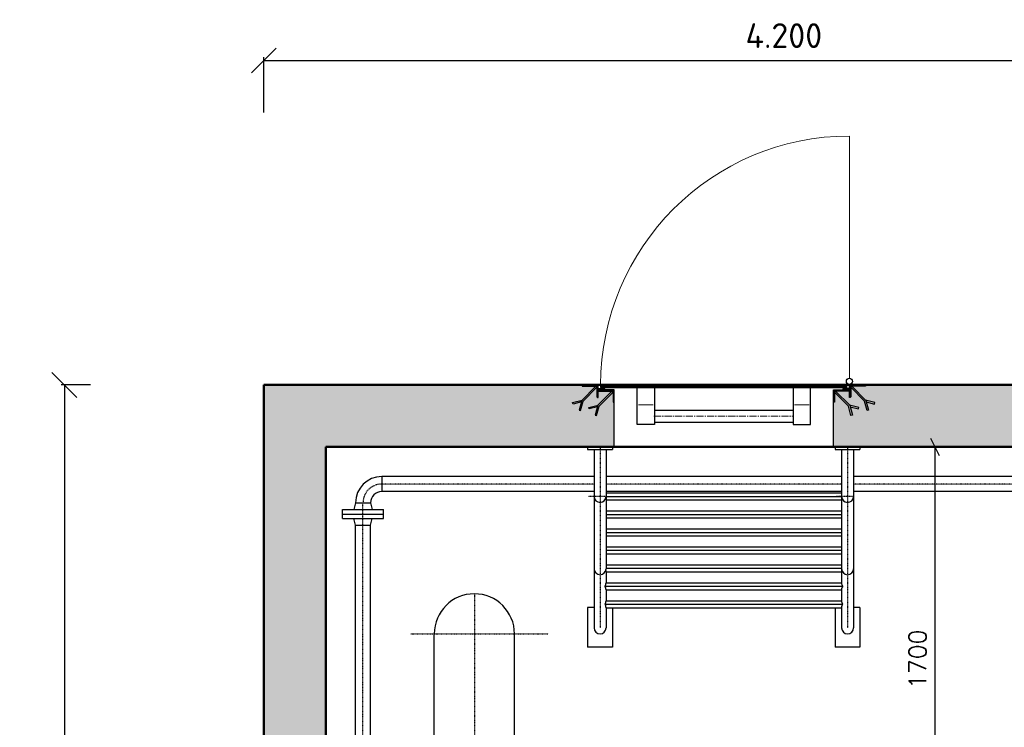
# Model space of a CAD drawing. Header units: millimetres. Extents: x -197187 to 241957296, y -45270 to 70505.
# Tile 69 of 116: x 41312 to 45290, y 13020 to 15877. Entities that reach past the tile are written whole.
import ezdxf
from ezdxf.enums import TextEntityAlignment as Align

# ---------------------------------------------------------------- set-up
doc = ezdxf.new("R2010")
doc.units = ezdxf.units.MM
doc.header["$LTSCALE"] = 0.5
doc.linetypes.add('DASHDOT', pattern=[1, 0.5, -0.25, 0, -0.25])
doc.linetypes.add('MITTE2', pattern=[28.575, 19.05, -3.175, 3.175, -3.175])
for name, color, linetype in [('21', 7, 'Continuous'), ('41', 7, 'Continuous'), ('BEMAßUNG', 7, 'Continuous'), ('P-MU050ENTL', 7, 'Continuous'), ('P-MU300AUSL', 7, 'Continuous')]:
    doc.layers.add(name, color=color, linetype=linetype)
doc.styles.add('ROMANS', font='ROMANS', dxfattribs={"height": 0.2})
doc.styles.get("Standard").update_dxf_attribs({"font": 'isocpeur.ttf'})
doc.dimstyles.new('DIN', dxfattribs={"dimtxt": 2.5, "dimasz": 2.5, "dimexe": 1.25, "dimexo": 0.625, "dimtad": 1, "dimtih": 1, "dimdec": 4, "dimdsep": 46, "dimlunit": 6, "dimtxsty": 'Standard', "dimcen": 2.5, "dimadec": 0, "dimazin": 0, "dimtfac": 1, "dimtdec": 4, "dimtmove": 0, "dimatfit": 3, "dimfxl": 0, "dimtvp": 1, "dimtolj": 1, "dimtzin": 0, "dimarcsym": 0})
pattern_1 = [(135, (42002.9024, 9924.7114), (-2.245064, -2.245064), [])]
pattern_2 = [(225, (42002.9024, 9924.7114), (2.245064, -2.245064), [])]
pattern_3 = [(315, (59470.357, 13717.012), (1.12253202, 1.12253202), [])]

# ---------------------------------------------------------------- blocks, each defined once
blk = doc.blocks.new('_Oblique')
at = {"color": 0, "linetype": 'ByBlock', "lineweight": -2}
blk.add_line((-0.5, -0.5), (0.5, 0.5), dxfattribs=at)
blk = doc.blocks.new('*D24')
at = {"layer": 'BEMAßUNG', "color": 0, "lineweight": -2, "transparency": 16777216}
for p, q in [((42299.1, 15502), (42299.1, 15724.9)), ((42299.1, 15712.4), (46499.1, 15712.4)), ((46499.1, 15502), (46499.1, 15724.9))]:
    blk.add_line(p, q, dxfattribs=at)
at = {"layer": 'DEFPOINTS', "color": 0, "transparency": 16777216}
for p in [(46499.1, 15712.4), (42299.1, 14402), (46499.1, 14402)]:
    blk.add_point(p, dxfattribs=at)
at = {"layer": 'BEMAßUNG', "color": 0, "lineweight": -2, "transparency": 16777216, "xscale": 100, "yscale": 100, "zscale": 100, "rotation": 180}
blk.add_blockref('_Oblique', (42299.1, 15712.4), dxfattribs=at)
at = {"layer": 'BEMAßUNG', "color": 0, "lineweight": -2, "transparency": 16777216, "xscale": 100, "yscale": 100, "zscale": 100}
blk.add_blockref('_Oblique', (46499.1, 15712.4), dxfattribs=at)
at = {"layer": 'BEMAßUNG', "color": 0, "transparency": 16777216, "insert": (44399.1, 15812.4), "char_height": 100, "attachment_point": 5}
blk.add_mtext('\\A1;4.200', dxfattribs=at)
blk = doc.blocks.new('*D31')
at = {"layer": 'BEMAßUNG', "color": 0, "lineweight": -2, "transparency": 16777216}
for p, q in [((41599.1, 14402), (41480.4, 14402)), ((41492.9, 14402), (41492.9, 10417)), ((41599.1, 10417), (41480.4, 10417))]:
    blk.add_line(p, q, dxfattribs=at)
at = {"layer": 'DEFPOINTS', "color": 0, "transparency": 16777216}
for p in [(42299.1, 14402), (41492.9, 10417), (42299.1, 10417)]:
    blk.add_point(p, dxfattribs=at)
at = {"layer": 'BEMAßUNG', "color": 0, "lineweight": -2, "transparency": 16777216, "xscale": 100, "yscale": 100, "zscale": 100}
for p, rotation in [((41492.9, 14402), 90), ((41492.9, 10417), 270)]:
    blk.add_blockref('_Oblique', p, dxfattribs=dict(at, rotation=rotation))
at = {"layer": 'BEMAßUNG', "color": 0, "transparency": 16777216, "insert": (41376.8, 12409.5), "char_height": 100, "attachment_point": 5, "rotation": 90}
blk.add_mtext('\\A1;3.985', dxfattribs=at)

msp = doc.modelspace()

# ---------------------------------------------------------------- hatches: boundary and pattern name
at = {"lineweight": 5}
h = msp.add_hatch(dxfattribs=at)
h.set_pattern_fill('ANSI33', color=256, scale=20)
h.set_pattern_definition([(45, (39733.58, 0), (-89.8026, 89.8026), []), (45, (39823.39, 0), (-89.8026, 89.8026), [63.5, -31.75])])
h.paths.add_polyline_path([(53099.132, 2202.018), (53219.132, 2202.018), (53219.132, 2207.018), (53274.132, 2207.018), (53279.132, 2212.018), (53279.132, 2252.018), (53284.132, 2252.018), (53284.132, 2227.018), (53339.132, 2227.018), (53344.132, 2232.018), (53344.132, 2272.018), (53349.132, 2272.018), (53349.132, 3902.018), (42549.132, 3902.018), (42549.132, 14152.018), (43714.132, 14152.018), (43714.132, 14332.018), (43709.132, 14332.018), (43709.132, 14372.018), (43704.132, 14377.018), (43649.132, 14377.018), (43649.132, 14352.018), (43644.132, 14352.018), (43644.132, 14392.018), (43639.132, 14397.018), (43584.132, 14397.018), (43584.132, 14402.018), (42299.132, 14402.018), (42299.132, 3652.018), (53099.132, 3652.018)])
h = msp.add_hatch(dxfattribs=at)
h.set_pattern_fill('ANSI31', color=256, angle=90)
h.set_pattern_definition(pattern_1)
edge = h.paths.add_edge_path()
edge.add_line((43649.132, 14352.018), (43649.132, 14402.018))
edge.add_line((43649.132, 14402.018), (43584.132, 14402.018))
edge.add_line((43584.132, 14402.018), (43584.132, 14399.518))
edge.add_arc((43586.632, 14399.518), 2.5, 540, 630)
edge.add_line((43586.632, 14397.018), (43639.132, 14397.018))
edge.add_arc((43639.132, 14392.018), 5, 360, 450, ccw=False)
edge.add_line((43644.132, 14392.018), (43644.132, 14354.518))
edge.add_arc((43646.632, 14354.518), 2.5, 540, 630)
edge.add_line((43646.632, 14352.018), (43649.132, 14352.018))
h = msp.add_hatch(dxfattribs=at)
h.set_pattern_fill('ANSI31', color=256)
h.set_pattern_definition([(45, (42299.132, 3652.0185), (-2.245064, 2.245064), [])])
h.paths.add_polyline_path([(43659.132, 14392.018), (44654.132, 14392.018), (44654.132, 14402.018), (43659.132, 14402.018)])
h = msp.add_hatch(dxfattribs=at)
h.set_pattern_fill('ANSI33', color=256, scale=25)
h.set_pattern_definition([(45, (42299.13, 3652.02), (-112.2532, 112.2532), []), (45, (42411.39, 3652.02), (-112.2532, 112.2532), [79.375, -39.6875])])
h.paths.add_polyline_path([(55406.615, 2202.018), (55406.615, 2452.018), (55199.132, 2452.018), (55199.132, 7302.018), (55406.615, 7302.018), (55406.615, 7552.018), (55199.132, 7552.018), (55199.132, 14152.018), (55406.615, 14152.018), (55406.615, 14397.471), (55406.615, 14397.018), (55406.615, 14402.018), (44729.132, 14402.018), (44729.132, 14397.018), (44674.132, 14397.018), (44669.132, 14392.018), (44669.132, 14352.018), (44664.132, 14352.018), (44664.132, 14377.018), (44609.132, 14377.018), (44604.132, 14372.018), (44604.132, 14332.018), (44599.132, 14332.018), (44599.132, 14152.018), (54949.132, 14152.018), (54949.132, 2272.018), (54954.132, 2272.018), (54954.132, 2232.018), (54959.132, 2227.018), (55014.132, 2227.018), (55014.132, 2252.018), (55019.132, 2252.018), (55019.132, 2212.018), (55024.132, 2207.018), (55079.132, 2207.018), (55079.132, 2202.018)])
h = msp.add_hatch(dxfattribs=at)
h.set_pattern_fill('ANSI31', color=256, angle=90)
h.set_pattern_definition(pattern_1)
edge = h.paths.add_edge_path()
edge.add_line((44664.132, 14352.018), (44664.132, 14402.018))
edge.add_line((44664.132, 14402.018), (44729.132, 14402.018))
edge.add_line((44729.132, 14402.018), (44729.132, 14399.518))
edge.add_arc((44726.632, 14399.518), 2.5, -90, 0, ccw=False)
edge.add_line((44726.632, 14397.018), (44674.132, 14397.018))
edge.add_arc((44674.132, 14392.018), 5, 90, 180)
edge.add_line((44669.132, 14392.018), (44669.132, 14354.518))
edge.add_arc((44666.632, 14354.518), 2.5, -90, 0, ccw=False)
edge.add_line((44666.632, 14352.018), (44664.132, 14352.018))
h = msp.add_hatch(dxfattribs=at)
h.set_pattern_fill('ANSI31', color=256, angle=180)
h.set_pattern_definition(pattern_2)
edge = h.paths.add_edge_path()
edge.add_line((43714.132, 14332.018), (43714.132, 14382.018))
edge.add_line((43714.132, 14382.018), (43649.132, 14382.018))
edge.add_line((43649.132, 14382.018), (43649.132, 14379.518))
edge.add_arc((43651.632, 14379.518), 2.5, 540, 630)
edge.add_line((43651.632, 14377.018), (43704.132, 14377.018))
edge.add_arc((43704.132, 14372.018), 5, 360, 450, ccw=False)
edge.add_line((43709.132, 14372.018), (43709.132, 14334.518))
edge.add_arc((43711.632, 14334.518), 2.5, 540, 630)
edge.add_line((43711.632, 14332.018), (43714.132, 14332.018))
h = msp.add_hatch(dxfattribs=at)
h.set_pattern_fill('ANSI31', color=256, scale=0.5, angle=270)
h.set_pattern_definition(pattern_3)
h.paths.add_polyline_path([(43649.132, 14388.018), (43669.132, 14388.018), (43669.132, 14386.018), (43649.132, 14386.018)])
h = msp.add_hatch(dxfattribs=at)
h.set_pattern_fill('ANSI31', color=256, angle=180)
h.set_pattern_definition(pattern_2)
edge = h.paths.add_edge_path()
edge.add_line((44599.132, 14332.018), (44599.132, 14382.018))
edge.add_line((44599.132, 14382.018), (44664.132, 14382.018))
edge.add_line((44664.132, 14382.018), (44664.132, 14379.518))
edge.add_arc((44661.632, 14379.518), 2.5, -90, 0, ccw=False)
edge.add_line((44661.632, 14377.018), (44609.132, 14377.018))
edge.add_arc((44609.132, 14372.018), 5, 90, 180)
edge.add_line((44604.132, 14372.018), (44604.132, 14334.518))
edge.add_arc((44601.632, 14334.518), 2.5, -90, 0, ccw=False)
edge.add_line((44601.632, 14332.018), (44599.132, 14332.018))
h = msp.add_hatch(dxfattribs=at)
h.set_pattern_fill('ANSI31', color=256, scale=0.5, angle=270)
h.set_pattern_definition(pattern_3)
h.paths.add_polyline_path([(44664.132, 14388.018), (44644.132, 14388.018), (44644.132, 14386.018), (44664.132, 14386.018)])

# ---------------------------------------------------------------- linework, layer by layer
msp.add_line((44664.132, 14429.018), (44664.132, 15407.018), dxfattribs=at)
at = {"lineweight": 50}
for p, q in [((43659.132, 14388.076), (43669.132, 14388.076)), ((43669.132, 14385.873), (43669.132, 14382.081)), ((44654.132, 14388.076), (44644.132, 14388.076)), ((44644.132, 14385.873), (44644.132, 14382.081))]:
    msp.add_line(p, q, dxfattribs=at)
for p, q in [((43714.132, 14152.018), (43714.132, 14382.018)), ((44599.132, 14152.018), (44599.132, 14382.018)), ((43876.632, 14300.318), (44436.632, 14300.318)), ((43876.632, 14252.018), (44436.632, 14252.018))]:
    msp.add_line(p, q)
at = {"lineweight": 9}
for p, q in [((43871.632, 14322.018), (43811.632, 14322.018)), ((44441.632, 14322.018), (44501.632, 14322.018))]:
    msp.add_line(p, q, dxfattribs=at)
at = {"linetype": 'MITTE2', "lineweight": 18, "ltscale": 3}
msp.add_line((43874.632, 14276.168), (44438.632, 14276.168), dxfattribs=at)
for points in [[(43649.132, 14352.018), (43649.132, 14402.018), (43584.132, 14402.018), (43584.132, 14399.518, 0.41421356), (43586.632, 14397.018), (43639.132, 14397.018, -0.41421356), (43644.132, 14392.018), (43644.132, 14354.518, 0.41421356), (43646.632, 14352.018)], [(44664.132, 14352.018), (44664.132, 14402.018), (44729.132, 14402.018), (44729.132, 14399.518, -0.41421356), (44726.632, 14397.018), (44674.132, 14397.018, 0.41421356), (44669.132, 14392.018), (44669.132, 14354.518, -0.41421356), (44666.632, 14352.018)], [(43714.132, 14332.018), (43714.132, 14382.018), (43649.132, 14382.018), (43649.132, 14379.518, 0.41421356), (43651.632, 14377.018), (43704.132, 14377.018, -0.41421356), (43709.132, 14372.018), (43709.132, 14334.518, 0.41421356), (43711.632, 14332.018)], [(44599.132, 14332.018), (44599.132, 14382.018), (44664.132, 14382.018), (44664.132, 14379.518, -0.41421356), (44661.632, 14377.018), (44609.132, 14377.018, 0.41421356), (44604.132, 14372.018), (44604.132, 14334.518, -0.41421356), (44601.632, 14332.018)]]:
    msp.add_lwpolyline(points, format="xyb", close=True)
for points in [[(43659.132, 14392.018), (44654.132, 14392.018), (44654.132, 14402.018), (43659.132, 14402.018)], [(44664.132, 14404.018), (44614.132, 14404.018), (44614.132, 14402.018), (44664.132, 14402.018)], [(44714.132, 14404.018), (44664.132, 14404.018), (44664.132, 14402.018), (44714.132, 14402.018)], [(43649.132, 14388.018), (43669.132, 14388.018), (43669.132, 14386.018), (43649.132, 14386.018)], [(43806.632, 14392.018), (43876.632, 14392.018), (43876.632, 14242.018), (43806.632, 14242.018)], [(44506.632, 14392.018), (44436.632, 14392.018), (44436.632, 14242.018), (44506.632, 14242.018)], [(44664.132, 14388.018), (44644.132, 14388.018), (44644.132, 14386.018), (44664.132, 14386.018)]]:
    msp.add_lwpolyline(points, close=True)
for points in [[(43582.702, 14339.831), (43639.839, 14396.968), (43644.082, 14392.726), (43588.082, 14336.725)], [(43647.702, 14319.831), (43704.839, 14376.968), (43709.082, 14372.726), (43653.082, 14316.725)], [(44665.562, 14319.831), (44608.425, 14376.968), (44604.182, 14372.726), (44660.183, 14316.725)], [(44730.562, 14339.831), (44673.425, 14396.968), (44669.182, 14392.726), (44725.183, 14336.725)], [(43581.149, 14334.036), (43547.531, 14325.028), (43545.979, 14330.823), (43583.839, 14340.968)], [(43582.702, 14339.831), (43572.141, 14300.418), (43577.937, 14298.865), (43588.082, 14336.725)], [(43646.149, 14314.036), (43612.531, 14305.028), (43610.979, 14310.823), (43648.839, 14320.968)], [(43647.702, 14319.831), (43637.141, 14280.418), (43642.937, 14278.865), (43653.082, 14316.725)], [(44665.562, 14319.831), (44676.123, 14280.418), (44670.327, 14278.865), (44660.183, 14316.725)], [(44667.115, 14314.036), (44700.733, 14305.028), (44702.286, 14310.823), (44664.425, 14320.968)], [(44730.562, 14339.831), (44741.123, 14300.418), (44735.327, 14298.865), (44725.183, 14336.725)], [(44732.115, 14334.036), (44765.733, 14325.028), (44767.286, 14330.823), (44729.425, 14340.968)]]:
    msp.add_lwpolyline(points)
at = {"lineweight": 50}
for points in [[(43659.132, 14386.018), (43659.132, 14382.081), (43673.765, 14382.081), (43673.765, 14386.018)], [(44654.132, 14386.018), (44654.132, 14382.081), (44639.499, 14382.081), (44639.499, 14386.018)]]:
    msp.add_lwpolyline(points, dxfattribs=at)
msp.add_circle((44664.132, 14416.518), 12.5)
at = {"lineweight": 5}
msp.add_arc((44664.132, 14402.018), 1005, 90, 180, dxfattribs=at)
at = {"lineweight": 50}
for points in [[(43664.132, 14388.076), (43664.553, 14390.8), (43666.151, 14391.51), (43668.481, 14391.931), (43670.123, 14391.488), (43672.297, 14389.957), (43672.075, 14387.717), (43670.566, 14386.364), (43668.924, 14385.832), (43663.511, 14385.898), (43659.117, 14385.987)], [(44649.132, 14388.076), (44648.711, 14390.8), (44647.113, 14391.51), (44644.784, 14391.931), (44643.142, 14391.488), (44640.967, 14389.957), (44641.189, 14387.717), (44642.698, 14386.364), (44644.34, 14385.832), (44649.754, 14385.898), (44654.147, 14385.987)]]:
    msp.add_spline(points, degree=3, dxfattribs=at)
at = {"layer": '21', "linetype": 'Continuous', "ltscale": 10}
for p, q in [((43606.632, 14152.018), (43606.632, 14142.018)), ((43606.632, 14142.018), (43706.632, 14142.018)), ((43632.482, 14142.018), (43632.482, 13421.518)), ((43680.782, 14142.018), (43680.782, 13660.018)), ((43706.632, 14152.018), (43706.632, 14142.018)), ((44606.632, 14152.018), (44606.632, 14142.018)), ((44606.632, 14142.018), (44706.632, 14142.018)), ((44632.482, 14142.018), (44632.482, 13603.661)), ((44680.782, 14142.018), (44680.782, 13421.518)), ((44706.632, 14152.018), (44706.632, 14142.018)), ((43680.782, 13966.161), (44632.482, 13966.161)), ((43680.782, 13952.018), (44632.482, 13952.018)), ((43680.782, 13937.876), (44632.482, 13937.876)), ((43680.782, 13893.661), (44632.482, 13893.661)), ((43680.782, 13879.518), (44632.482, 13879.518)), ((43680.782, 13865.376), (44632.482, 13865.376)), ((43680.782, 13821.161), (44632.482, 13821.161)), ((43680.782, 13807.018), (44632.482, 13807.018)), ((43680.782, 13792.876), (44632.482, 13792.876)), ((43680.782, 13748.661), (44632.482, 13748.661)), ((43680.782, 13734.518), (44632.482, 13734.518)), ((43680.782, 13720.376), (44632.482, 13720.376)), ((43680.782, 13676.161), (44632.482, 13676.161)), ((43680.782, 13662.018), (44632.482, 13662.018)), ((43680.782, 13647.876), (44632.482, 13647.876)), ((43680.782, 13647.876), (43680.782, 13603.661)), ((43680.782, 13603.661), (44632.482, 13603.661)), ((43676.208, 13589.518), (44637.056, 13589.518)), ((43680.782, 13575.376), (44632.482, 13575.376)), ((43680.782, 13575.376), (43680.782, 13531.161)), ((44632.482, 13575.376), (44632.482, 13531.161)), ((43680.782, 13531.161), (44632.482, 13531.161)), ((43606.632, 13504.018), (43606.632, 13344.018)), ((43676.208, 13517.018), (44637.056, 13517.018)), ((43680.782, 13502.876), (44632.482, 13502.876)), ((43680.782, 13502.876), (43680.782, 13421.518)), ((43706.632, 13502.876), (43706.632, 13344.018)), ((44606.632, 13502.876), (44606.632, 13344.018)), ((44632.482, 13502.876), (44632.482, 13421.518)), ((44706.632, 13504.018), (44706.632, 13344.018))]:
    msp.add_line(p, q, dxfattribs=at)
at = {"layer": '21', "linetype": 'DASHDOT', "ltscale": 10}
for p, q in [((43656.632, 14152.018), (43656.632, 13421.518)), ((44656.632, 14152.018), (44656.632, 13421.518)), ((43680.782, 13952.018), (43608.549, 13952.018)), ((43680.782, 13952.018), (43608.549, 13952.018)), ((44680.782, 13952.018), (44608.549, 13952.018))]:
    msp.add_line(p, q, dxfattribs=at)
at = {"layer": '21', "linetype": 'Continuous', "ltscale": 10}
for centre, radius, start, end in [((43656.632, 13952.018), 24.15, 180, 0), ((43656.632, 13952.018), 24.15, 180, 0), ((44656.632, 13952.018), 24.15, 180, 0), ((43656.632, 13660.018), 24.15, 180, 0), ((43661.308, 13649.389), 19.533, 355.558767, 15.271592), ((44651.956, 13649.389), 19.533, 164.728128, 184.440644), ((44656.632, 13660.018), 24.15, 180, 0), ((43661.308, 13602.148), 19.533, 319.714411, 4.440644), ((44651.956, 13602.148), 19.533, 175.559356, 220.285589), ((43661.308, 13576.889), 19.533, 355.559356, 40.285589), ((44651.956, 13576.889), 19.533, 139.714411, 184.440644), ((43661.308, 13529.648), 19.533, 319.714411, 4.440644), ((44651.956, 13529.648), 19.533, 175.559356, 220.285589), ((43661.308, 13504.389), 19.533, 355.559356, 40.285589), ((44651.956, 13504.389), 19.533, 139.714411, 184.440644), ((43656.632, 13421.518), 24.15, 180, 0), ((44656.632, 13421.518), 24.15, 180, 0)]:
    msp.add_arc(centre, radius, start, end, dxfattribs=at)
at = {"layer": '41', "linetype": 'Continuous', "lineweight": 50, "ltscale": 10}
for p, q in [((55406.615, 14402.018), (42299.132, 14402.018)), ((42299.132, 3652.018), (42299.132, 14402.018)), ((54949.132, 14152.018), (42549.132, 14152.018)), ((42549.132, 3902.018), (42549.132, 14152.018))]:
    msp.add_line(p, q, dxfattribs=at)
at = {"layer": '41', "linetype": 'Continuous', "ltscale": 10}
for p, q in [((43632.482, 13504.018), (43606.632, 13504.018)), ((44706.632, 13504.018), (44680.782, 13504.018)), ((43706.632, 13344.018), (43606.632, 13344.018)), ((44706.632, 13344.018), (44606.632, 13344.018))]:
    msp.add_line(p, q, dxfattribs=at)
at = {"layer": 'BEMAßUNG', "linetype": 'Continuous', "ltscale": 10}
for p, q in [((44991.659, 14187.018), (45026.659, 14117.018)), ((45009.159, 14152.018), (45009.159, 12452.018))]:
    msp.add_line(p, q, dxfattribs=at)
at = {"layer": 'P-MU050ENTL', "linetype": 'Continuous', "ltscale": 10}
for p, q in [((43632.482, 14032.168), (42775.132, 14032.168)), ((42775.132, 14032.168), (42775.132, 13971.868)), ((44632.482, 14032.168), (43680.782, 14032.168)), ((45943.132, 14032.168), (44680.782, 14032.168)), ((43632.482, 13971.868), (42775.132, 13971.868)), ((44632.482, 13971.868), (43680.782, 13971.868)), ((45943.132, 13971.868), (44680.782, 13971.868)), ((42668.982, 13926.018), (42661.748, 13899.018)), ((42668.982, 13926.018), (42729.282, 13926.018)), ((42729.282, 13926.018), (42736.517, 13899.018)), ((42616.632, 13899.018), (42781.632, 13899.018)), ((42616.632, 13863.018), (42616.632, 13899.018)), ((42616.632, 13881.018), (42781.632, 13881.019)), ((42781.632, 13863.018), (42781.632, 13899.018)), ((42616.632, 13863.018), (42781.632, 13863.018)), ((42668.982, 13836.018), (42661.748, 13863.018)), ((42729.282, 13836.018), (42736.517, 13863.018)), ((42668.982, 11505.711), (42668.982, 13836.018)), ((42668.982, 13836.018), (42729.282, 13836.018)), ((42729.282, 11505.711), (42729.282, 13836.018))]:
    msp.add_line(p, q, dxfattribs=at)
at = {"layer": 'P-MU050ENTL', "linetype": 'DASHDOT', "ltscale": 10}
for p, q in [((43632.482, 14002.018), (42775.132, 14002.018)), ((44632.482, 14002.018), (43680.782, 14002.018)), ((46169.132, 14002.018), (44680.782, 14002.018)), ((42699.132, 9706.312), (42699.132, 13926.018))]:
    msp.add_line(p, q, dxfattribs=at)
at = {"layer": 'P-MU050ENTL', "linetype": 'Continuous', "ltscale": 10}
for radius in [106.15, 45.85]:
    msp.add_arc((42775.132, 13926.018), radius, 90, 180, dxfattribs=at)
at = {"layer": 'P-MU050ENTL', "linetype": 'DASHDOT', "ltscale": 10}
msp.add_arc((42775.132, 13926.018), 76, 90, 180, dxfattribs=at)
at = {"layer": 'P-MU300AUSL', "linetype": 'DASHDOT', "ltscale": 10}
for p, q in [((43149.132, 13558.968), (43149.132, 11485.018)), ((42892.272, 13397.018), (43447.591, 13397.018))]:
    msp.add_line(p, q, dxfattribs=at)
at = {"layer": 'P-MU300AUSL', "linetype": 'Continuous', "ltscale": 10}
for p, q in [((42987.182, 11485.018), (42987.182, 13397.018)), ((43311.082, 11485.018), (43311.082, 13397.018))]:
    msp.add_line(p, q, dxfattribs=at)
msp.add_arc((43149.132, 13397.018), 161.95, 0, 180, dxfattribs=at)

# ---------------------------------------------------------------- texts
at = {"layer": 'BEMAßUNG', "linetype": 'Continuous', "ltscale": 10, "style": 'ROMANS'}
msp.add_text('1700', height=70, rotation=90, dxfattribs=at).set_placement((44939.159, 13174.696), align=Align.MIDDLE_LEFT)

# ---------------------------------------------------------------- dimensions: what is measured, and where the dimension line sits
at = {"layer": 'BEMAßUNG'}
dim = msp.add_linear_dim(base=(46499.132, 15712.406), p1=(42299.132, 14402.018), p2=(46499.132, 14402.018), dimstyle='DIN', override={"dimscale": 10, "dimtxt": 10, "dimasz": 10, "dimexo": 110, "dimgap": 5, "dimdec": 2, "dimblk1": 'Oblique', "dimblk2": 'Oblique', "dimsah": 1, "dimtdec": 2, "dimtmove": 2}, dxfattribs=at)
dim.commit()
dim.dimension.update_dxf_attribs({"geometry": '*D24', "text_midpoint": (44399.132, 15812.406)})
dim = msp.add_linear_dim(base=(41492.882, 10417.018), p1=(42299.132, 14402.018), p2=(42299.132, 10417.018), angle=90, dimstyle='DIN', override={"dimscale": 10, "dimtxt": 10, "dimasz": 10, "dimexo": 70, "dimgap": 5, "dimdec": 2, "dimblk1": 'Oblique', "dimblk2": 'Oblique', "dimsah": 1, "dimtdec": 2, "dimtmove": 2}, dxfattribs=at)
dim.commit()
dim.dimension.update_dxf_attribs({"geometry": '*D31', "text_midpoint": (41376.75, 12409.518), "dimtype": 160})

doc.saveas('drawing.dxf')
